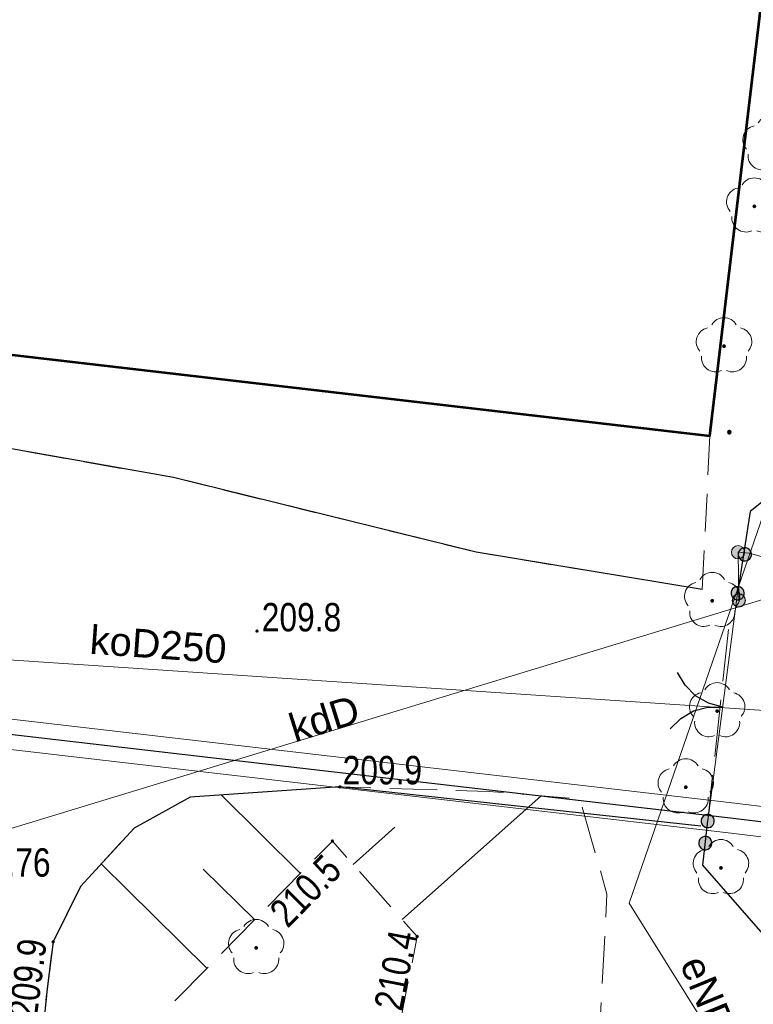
# Model space of a CAD drawing. Header units: metres. Extents: x 7419414 to 7419803, y 5549484 to 5549731.
# Tile 66 of 102: x 7419562 to 7419581, y 5549585 to 5549611. Entities that reach past the tile are written whole.
import ezdxf
from ezdxf.enums import TextEntityAlignment as Align

# ---------------------------------------------------------------- set-up
doc = ezdxf.new("R2010")
doc.units = ezdxf.units.M
doc.header["$MEASUREMENT"] = 0
doc.layers.get('0').update_dxf_attribs({"color": 250})
for name, color, linetype, lineweight in [('BUBZ01', 250, 'Continuous', 0), ('BUBZ01_1', 250, 'Continuous', 0), ('EGBU', 7, 'Continuous', 53), ('KTKR01', 18, 'Continuous', 30), ('KTOK04', 18, 'Continuous', 13), ('OBOP02_01', 96, 'Continuous', 13), ('OTKC', 7, 'Continuous', 13), ('OTKJ', 7, 'Continuous', 13), ('OTOB', 7, 'Continuous', 13), ('OTOO', 7, 'Continuous', 30), ('RTPW01', 250, 'Continuous', 0), ('RTPW02', 250, 'Continuous', 0), ('SUEP', 1, 'Continuous', 13), ('SUEP_O', 1, 'Continuous', 13), ('SUKP', 36, 'Continuous', 13), ('SUKP_O', 36, 'Continuous', 13), ('SULO', 7, 'Continuous', 30), ('SUWP', 5, 'Continuous', 13)]:
    doc.layers.add(name, color=color, linetype=linetype, lineweight=lineweight)
doc.styles.add('Arial', font='arial.ttf')

# ---------------------------------------------------------------- blocks, each defined once
blk = doc.blocks.new('OBOP02_01_1')
at = {"layer": 'OBOP02_01', "linetype": 'Continuous', "lineweight": 13}
h = blk.add_hatch(color=96, dxfattribs=at)
edge = h.paths.add_edge_path()
edge.add_arc((0, 0), 0.005, 0, 360)
at = {"layer": 'OBOP02_01', "color": 96, "linetype": 'Continuous', "lineweight": 13}
for centre, start, end in [((0, 0.0375), 30.1471, 149.8529), ((-0.0357, 0.0116), 102.1471, 221.8529), ((0.0357, 0.0116), 318.1471, 77.8529), ((-0.022, -0.0303), 174.1472, 293.8529), ((0.022, -0.0303), 246.1471, 5.8529)]:
    blk.add_arc(centre, 0.0375, start, end, dxfattribs=at)
blk = doc.blocks.new('RTPW01')
at = {"layer": 'RTPW01', "linetype": 'Continuous', "lineweight": 13}
h = blk.add_hatch(color=250, dxfattribs=at)
edge = h.paths.add_edge_path()
edge.add_arc((0, 0), 0.0045, 0, 360)
blk = doc.blocks.new('RTPW01_1')
at = {"layer": 'RTPW01', "linetype": 'Continuous', "lineweight": 13}
h = blk.add_hatch(color=250, dxfattribs=at)
edge = h.paths.add_edge_path()
edge.add_arc((0, 0), 0.0045, 0, 360)

msp = doc.modelspace()

# ---------------------------------------------------------------- hatches: boundary and pattern name
at = {"linetype": 'Continuous'}
for points in [[(7419580.83, 5549600.025), (7419580.818, 5549600.027), (7419580.808, 5549600.031), (7419580.798, 5549600.038), (7419580.791, 5549600.048), (7419580.787, 5549600.058), (7419580.785, 5549600.07), (7419580.787, 5549600.082), (7419580.791, 5549600.093), (7419580.798, 5549600.102), (7419580.808, 5549600.109), (7419580.818, 5549600.113), (7419580.83, 5549600.115), (7419580.842, 5549600.113), (7419580.853, 5549600.109), (7419580.862, 5549600.102), (7419580.869, 5549600.093), (7419580.873, 5549600.082), (7419580.875, 5549600.07), (7419580.873, 5549600.058), (7419580.869, 5549600.048), (7419580.862, 5549600.038), (7419580.853, 5549600.031), (7419580.842, 5549600.027)], [(7419581.254, 5549596.671), (7419581.208, 5549596.673), (7419581.165, 5549596.687), (7419581.126, 5549596.712), (7419581.096, 5549596.746), (7419581.075, 5549596.787), (7419581.066, 5549596.831), (7419581.068, 5549596.877), (7419581.082, 5549596.92), (7419581.107, 5549596.959), (7419581.141, 5549596.989), (7419581.182, 5549597.01), (7419581.226, 5549597.019), (7419581.272, 5549597.017), (7419581.315, 5549597.003), (7419581.354, 5549596.978), (7419581.384, 5549596.944), (7419581.405, 5549596.903), (7419581.414, 5549596.859), (7419581.412, 5549596.813), (7419581.398, 5549596.77), (7419581.373, 5549596.731), (7419581.339, 5549596.701), (7419581.298, 5549596.68)], [(7419581.254, 5549596.671), (7419581.208, 5549596.673), (7419581.165, 5549596.687), (7419581.126, 5549596.712), (7419581.096, 5549596.746), (7419581.075, 5549596.787), (7419581.066, 5549596.831), (7419581.068, 5549596.877), (7419581.082, 5549596.92), (7419581.107, 5549596.959), (7419581.141, 5549596.989), (7419581.182, 5549597.01), (7419581.226, 5549597.019), (7419581.272, 5549597.017), (7419581.315, 5549597.003), (7419581.354, 5549596.978), (7419581.384, 5549596.944), (7419581.405, 5549596.903), (7419581.414, 5549596.859), (7419581.412, 5549596.813), (7419581.398, 5549596.77), (7419581.373, 5549596.731), (7419581.339, 5549596.701), (7419581.298, 5549596.68)], [(7419581.064, 5549595.646), (7419581.018, 5549595.648), (7419580.975, 5549595.662), (7419580.936, 5549595.687), (7419580.906, 5549595.721), (7419580.885, 5549595.762), (7419580.876, 5549595.806), (7419580.878, 5549595.852), (7419580.892, 5549595.895), (7419580.917, 5549595.934), (7419580.951, 5549595.964), (7419580.992, 5549595.985), (7419581.036, 5549595.994), (7419581.082, 5549595.992), (7419581.125, 5549595.978), (7419581.164, 5549595.953), (7419581.194, 5549595.919), (7419581.215, 5549595.878), (7419581.224, 5549595.834), (7419581.222, 5549595.788), (7419581.208, 5549595.745), (7419581.183, 5549595.706), (7419581.149, 5549595.676), (7419581.108, 5549595.655)], [(7419580.241, 5549589.636), (7419580.196, 5549589.647), (7419580.156, 5549589.669), (7419580.123, 5549589.701), (7419580.1, 5549589.74), (7419580.087, 5549589.784), (7419580.086, 5549589.829), (7419580.097, 5549589.874), (7419580.119, 5549589.914), (7419580.151, 5549589.947), (7419580.19, 5549589.97), (7419580.234, 5549589.983), (7419580.279, 5549589.984), (7419580.324, 5549589.973), (7419580.364, 5549589.951), (7419580.397, 5549589.919), (7419580.42, 5549589.88), (7419580.433, 5549589.836), (7419580.434, 5549589.791), (7419580.423, 5549589.746), (7419580.401, 5549589.706), (7419580.369, 5549589.673), (7419580.33, 5549589.65), (7419580.286, 5549589.637)], [(7419580.176, 5549589.051), (7419580.131, 5549589.062), (7419580.091, 5549589.084), (7419580.058, 5549589.116), (7419580.035, 5549589.155), (7419580.022, 5549589.199), (7419580.021, 5549589.244), (7419580.032, 5549589.289), (7419580.054, 5549589.329), (7419580.086, 5549589.362), (7419580.125, 5549589.385), (7419580.169, 5549589.398), (7419580.214, 5549589.399), (7419580.259, 5549589.388), (7419580.299, 5549589.366), (7419580.332, 5549589.334), (7419580.355, 5549589.295), (7419580.368, 5549589.251), (7419580.369, 5549589.206), (7419580.358, 5549589.161), (7419580.336, 5549589.121), (7419580.304, 5549589.088), (7419580.265, 5549589.065), (7419580.221, 5549589.052)], [(7419580.176, 5549589.051), (7419580.131, 5549589.062), (7419580.091, 5549589.084), (7419580.058, 5549589.116), (7419580.035, 5549589.155), (7419580.022, 5549589.199), (7419580.021, 5549589.244), (7419580.032, 5549589.289), (7419580.054, 5549589.329), (7419580.086, 5549589.362), (7419580.125, 5549589.385), (7419580.169, 5549589.398), (7419580.214, 5549589.399), (7419580.259, 5549589.388), (7419580.299, 5549589.366), (7419580.332, 5549589.334), (7419580.355, 5549589.295), (7419580.368, 5549589.251), (7419580.369, 5549589.206), (7419580.358, 5549589.161), (7419580.336, 5549589.121), (7419580.304, 5549589.088), (7419580.265, 5549589.065), (7419580.221, 5549589.052)]]:
    msp.add_hatch(color=0, dxfattribs=at).paths.add_polyline_path(points)
at = {"layer": 'KTOK04', "linetype": 'Continuous', "lineweight": 13}
h = msp.add_hatch(color=250, dxfattribs=at)
edge = h.paths.add_edge_path()
edge.add_arc((7419581.06, 5549596.9), 0.175, 0, 360)
h = msp.add_hatch(color=250, dxfattribs=at)
edge = h.paths.add_edge_path()
edge.add_arc((7419581.08, 5549595.63), 0.17, 0, 360)

# ---------------------------------------------------------------- linework, layer by layer
at = {"color": 0, "linetype": 'Continuous', "flags": 128}
for points in [[(7419580.785, 5549600.07), (7419580.787, 5549600.058), (7419580.791, 5549600.048), (7419580.798, 5549600.038), (7419580.808, 5549600.031), (7419580.818, 5549600.027), (7419580.83, 5549600.025), (7419580.842, 5549600.027), (7419580.853, 5549600.031), (7419580.862, 5549600.038), (7419580.869, 5549600.048), (7419580.873, 5549600.058), (7419580.875, 5549600.07), (7419580.873, 5549600.082), (7419580.869, 5549600.093), (7419580.862, 5549600.102), (7419580.853, 5549600.109), (7419580.842, 5549600.113), (7419580.83, 5549600.115), (7419580.818, 5549600.113), (7419580.808, 5549600.109), (7419580.798, 5549600.102), (7419580.791, 5549600.093), (7419580.787, 5549600.082), (7419580.785, 5549600.07)], [(7419581.272, 5549597.017), (7419581.226, 5549597.019), (7419581.182, 5549597.01), (7419581.141, 5549596.989), (7419581.107, 5549596.959), (7419581.082, 5549596.92), (7419581.068, 5549596.877), (7419581.066, 5549596.831), (7419581.075, 5549596.787), (7419581.096, 5549596.746), (7419581.126, 5549596.712), (7419581.165, 5549596.687), (7419581.208, 5549596.673), (7419581.254, 5549596.671), (7419581.298, 5549596.68), (7419581.339, 5549596.701), (7419581.373, 5549596.731), (7419581.398, 5549596.77), (7419581.412, 5549596.813), (7419581.414, 5549596.859), (7419581.405, 5549596.903), (7419581.384, 5549596.944), (7419581.354, 5549596.978), (7419581.315, 5549597.003), (7419581.272, 5549597.017)], [(7419581.272, 5549597.017), (7419581.226, 5549597.019), (7419581.182, 5549597.01), (7419581.141, 5549596.989), (7419581.107, 5549596.959), (7419581.082, 5549596.92), (7419581.068, 5549596.877), (7419581.066, 5549596.831), (7419581.075, 5549596.787), (7419581.096, 5549596.746), (7419581.126, 5549596.712), (7419581.165, 5549596.687), (7419581.208, 5549596.673), (7419581.254, 5549596.671), (7419581.298, 5549596.68), (7419581.339, 5549596.701), (7419581.373, 5549596.731), (7419581.398, 5549596.77), (7419581.412, 5549596.813), (7419581.414, 5549596.859), (7419581.405, 5549596.903), (7419581.384, 5549596.944), (7419581.354, 5549596.978), (7419581.315, 5549597.003), (7419581.272, 5549597.017)], [(7419581.082, 5549595.992), (7419581.036, 5549595.994), (7419580.992, 5549595.985), (7419580.951, 5549595.964), (7419580.917, 5549595.934), (7419580.892, 5549595.895), (7419580.878, 5549595.852), (7419580.876, 5549595.806), (7419580.885, 5549595.762), (7419580.906, 5549595.721), (7419580.936, 5549595.687), (7419580.975, 5549595.662), (7419581.018, 5549595.648), (7419581.064, 5549595.646), (7419581.108, 5549595.655), (7419581.149, 5549595.676), (7419581.183, 5549595.706), (7419581.208, 5549595.745), (7419581.222, 5549595.788), (7419581.224, 5549595.834), (7419581.215, 5549595.878), (7419581.194, 5549595.919), (7419581.164, 5549595.953), (7419581.125, 5549595.978), (7419581.082, 5549595.992)], [(7419580.241, 5549589.636), (7419580.286, 5549589.637), (7419580.33, 5549589.65), (7419580.369, 5549589.673), (7419580.401, 5549589.706), (7419580.423, 5549589.746), (7419580.434, 5549589.791), (7419580.433, 5549589.836), (7419580.42, 5549589.88), (7419580.397, 5549589.919), (7419580.364, 5549589.951), (7419580.324, 5549589.973), (7419580.279, 5549589.984), (7419580.234, 5549589.983), (7419580.19, 5549589.97), (7419580.151, 5549589.947), (7419580.119, 5549589.914), (7419580.097, 5549589.874), (7419580.086, 5549589.829), (7419580.087, 5549589.784), (7419580.1, 5549589.74), (7419580.123, 5549589.701), (7419580.156, 5549589.669), (7419580.196, 5549589.647), (7419580.241, 5549589.636)], [(7419580.176, 5549589.051), (7419580.221, 5549589.052), (7419580.265, 5549589.065), (7419580.304, 5549589.088), (7419580.336, 5549589.121), (7419580.358, 5549589.161), (7419580.369, 5549589.206), (7419580.368, 5549589.251), (7419580.355, 5549589.295), (7419580.332, 5549589.334), (7419580.299, 5549589.366), (7419580.259, 5549589.388), (7419580.214, 5549589.399), (7419580.169, 5549589.398), (7419580.125, 5549589.385), (7419580.086, 5549589.362), (7419580.054, 5549589.329), (7419580.032, 5549589.289), (7419580.021, 5549589.244), (7419580.022, 5549589.199), (7419580.035, 5549589.155), (7419580.058, 5549589.116), (7419580.091, 5549589.084), (7419580.131, 5549589.062), (7419580.176, 5549589.051)], [(7419580.176, 5549589.051), (7419580.221, 5549589.052), (7419580.265, 5549589.065), (7419580.304, 5549589.088), (7419580.336, 5549589.121), (7419580.358, 5549589.161), (7419580.369, 5549589.206), (7419580.368, 5549589.251), (7419580.355, 5549589.295), (7419580.332, 5549589.334), (7419580.299, 5549589.366), (7419580.259, 5549589.388), (7419580.214, 5549589.399), (7419580.169, 5549589.398), (7419580.125, 5549589.385), (7419580.086, 5549589.362), (7419580.054, 5549589.329), (7419580.032, 5549589.289), (7419580.021, 5549589.244), (7419580.022, 5549589.199), (7419580.035, 5549589.155), (7419580.058, 5549589.116), (7419580.091, 5549589.084), (7419580.131, 5549589.062), (7419580.176, 5549589.051)]]:
    msp.add_lwpolyline(points, close=True, dxfattribs=at)
for points in [[(7419580.655, 5549592.815), (7419580.277, 5549592.916), (7419579.938, 5549593.112), (7419579.661, 5549593.389), (7419579.465, 5549593.728)], [(7419579.269, 5549592.241), (7419579.546, 5549592.518), (7419579.885, 5549592.713), (7419580.263, 5549592.815), (7419580.655, 5549592.815)]]:
    msp.add_lwpolyline(points, dxfattribs=at)
at = {"layer": 'BUBZ01', "color": 250, "linetype": 'Continuous', "lineweight": 13}
for p, q in [((7419567.871, 5549590.527), (7419566.624, 5549590.442)), ((7419569.617, 5549590.646), (7419568.37, 5549590.561)), ((7419573.114, 5549590.632), (7419571.865, 5549590.67)), ((7419576.606, 5549590.413), (7419575.36, 5549590.516)), ((7419577.287, 5549588.972), (7419576.942, 5549590.174)), ((7419564.758, 5549589.228), (7419563.911, 5549588.309)), ((7419568.649, 5549587.556), (7419569.527, 5549588.446)), ((7419571.066, 5549588.474), (7419571.897, 5549587.54)), ((7419563.616, 5549587.911), (7419563.064, 5549586.789)), ((7419567.421, 5549586.31), (7419568.298, 5549587.2)), ((7419577.473, 5549585.52), (7419577.54, 5549586.768)), ((7419566.192, 5549585.064), (7419567.069, 5549585.954)), ((7419572.356, 5549585.576), (7419572.114, 5549584.35))]:
    msp.add_line(p, q, dxfattribs=at)
at = {"layer": 'BUBZ01', "color": 250, "linetype": 'Continuous', "lineweight": 13, "flags": 128}
for points in [[(7419571.365, 5549590.685), (7419570.55, 5549590.71), (7419570.116, 5549590.68)], [(7419574.862, 5549590.557), (7419574.47, 5549590.59), (7419573.614, 5549590.616)], [(7419566.184, 5549590.209), (7419565.12, 5549589.62), (7419565.097, 5549589.595)], [(7419569.878, 5549588.802), (7419570.35, 5549589.28), (7419570.734, 5549588.848)], [(7419577.567, 5549587.267), (7419577.6, 5549587.88), (7419577.425, 5549588.492)], [(7419572.229, 5549587.166), (7419572.59, 5549586.76), (7419572.453, 5549586.067)], [(7419562.94, 5549586.312), (7419562.82, 5549585.38), (7419562.788, 5549585.071)], [(7419577.372, 5549583.774), (7419577.38, 5549583.79), (7419577.446, 5549585.02)]]:
    msp.add_lwpolyline(points, dxfattribs=at)
at = {"layer": 'BUBZ01_1', "color": 250, "linetype": 'Continuous', "lineweight": 13}
for p, q in [((7419567.412, 5549590.496), (7419569.509, 5549588.427)), ((7419575.866, 5549590.474), (7419572.192, 5549587.208)), ((7419572.004, 5549589.648), (7419570.898, 5549588.664)), ((7419564.248, 5549588.675), (7419567.039, 5549585.923)), ((7419566.943, 5549588.54), (7419568.3, 5549587.202))]:
    msp.add_line(p, q, dxfattribs=at)
at = {"layer": 'EGBU', "color": 250, "linetype": 'Continuous', "lineweight": 53, "flags": 128}
msp.add_lwpolyline([(7419582.49, 5549618.24), (7419496.22, 5549628.11), (7419494.07, 5549609.98), (7419580.32, 5549599.97), (7419582.49, 5549618.24)], close=True, dxfattribs=at)
at = {"layer": 'KTKR01', "color": 250, "linetype": 'Continuous', "lineweight": 30, "flags": 128}
for points in [[(7419580.11, 5549595.92), (7419574.15, 5549596.9), (7419566.16, 5549598.87), (7419556.5, 5549600.58), (7419546.32, 5549601.76), (7419538.45, 5549602.65), (7419516.11, 5549605.2), (7419502.67, 5549606.74), (7419495.51, 5549607.57), (7419494.31, 5549608.24), (7419492.6, 5549610.38), (7419492.27, 5549612.49), (7419492.93, 5549618.59), (7419494.02, 5549628.14), (7419494.726, 5549628.177)], [(7419580.08, 5549589.67), (7419570.55, 5549590.71), (7419566.6, 5549590.44), (7419565.12, 5549589.62), (7419563.7, 5549588.08), (7419562.98, 5549586.62), (7419562.82, 5549585.38), (7419562.25, 5549579.81), (7419561.24, 5549569.27), (7419559.64, 5549555.56), (7419550.4, 5549556.59), (7419539.95, 5549557.8), (7419531.54, 5549558.8), (7419523.07, 5549559.87), (7419511.76, 5549561.07), (7419501.08, 5549562.21)]]:
    msp.add_lwpolyline(points, dxfattribs=at)
at = {"layer": 'KTOK04', "color": 250, "linetype": 'Continuous', "lineweight": 13}
msp.add_line((7419581.06, 5549596.9), (7419581.08, 5549595.63), dxfattribs=at)
for centre, radius in [((7419581.06, 5549596.9), 0.175), ((7419581.08, 5549595.63), 0.175), ((7419581.08, 5549595.63), 0.17)]:
    msp.add_circle(centre, radius, dxfattribs=at)
msp.add_arc((7419581.084, 5549595.4), 1.5, 30.9022, 90.9022, dxfattribs=at)
at = {"layer": 'OTKC', "color": 250, "linetype": 'Continuous', "lineweight": 13}
for p, q in [((7419561.283, 5549602.179), (7419562.277, 5549602.064)), ((7419562.773, 5549602.006), (7419563.767, 5549601.891)), ((7419564.263, 5549601.834), (7419565.257, 5549601.718)), ((7419565.753, 5549601.661), (7419566.747, 5549601.545)), ((7419567.243, 5549601.488), (7419568.237, 5549601.372)), ((7419568.733, 5549601.315), (7419569.727, 5549601.199)), ((7419570.223, 5549601.142), (7419571.217, 5549601.027)), ((7419571.713, 5549600.969), (7419572.707, 5549600.854)), ((7419573.203, 5549600.796), (7419574.197, 5549600.681)), ((7419574.693, 5549600.623), (7419575.687, 5549600.508)), ((7419576.183, 5549600.45), (7419577.177, 5549600.335)), ((7419577.673, 5549600.277), (7419578.667, 5549600.162)), ((7419579.163, 5549600.104), (7419580.32, 5549599.97)), ((7419580.32, 5549599.97), (7419580.267, 5549598.944)), ((7419563.299, 5549599.376), (7419562.315, 5549599.551)), ((7419564.776, 5549599.115), (7419563.792, 5549599.289)), ((7419566.16, 5549598.87), (7419565.269, 5549599.028)), ((7419566.999, 5549598.663), (7419566.16, 5549598.87)), ((7419568.456, 5549598.304), (7419567.485, 5549598.543)), ((7419580.241, 5549598.444), (7419580.189, 5549597.446)), ((7419569.912, 5549597.945), (7419568.941, 5549598.184)), ((7419571.369, 5549597.586), (7419570.398, 5549597.825)), ((7419572.825, 5549597.227), (7419571.854, 5549597.466)), ((7419574.15, 5549596.9), (7419573.311, 5549597.107)), ((7419574.663, 5549596.816), (7419574.15, 5549596.9)), ((7419580.163, 5549596.946), (7419580.11, 5549595.92)), ((7419576.143, 5549596.572), (7419575.157, 5549596.735)), ((7419577.623, 5549596.329), (7419576.637, 5549596.491)), ((7419579.103, 5549596.085), (7419578.117, 5549596.248)), ((7419580.11, 5549595.92), (7419579.597, 5549596.004))]:
    msp.add_line(p, q, dxfattribs=at)
at = {"layer": 'OTKJ', "color": 250, "linetype": 'Continuous', "lineweight": 13}
for p, q in [((7419580.81, 5549594.86), (7419580.661, 5549593.499)), ((7419580.607, 5549593.002), (7419580.444, 5549591.511)), ((7419580.389, 5549591.014), (7419580.241, 5549589.652))]:
    msp.add_line(p, q, dxfattribs=at)
at = {"layer": 'OTOB', "color": 250, "linetype": 'Continuous', "lineweight": 13}
msp.add_line((7419581.05, 5549595.82), (7419580.26, 5549589.81), dxfattribs=at)
at = {"layer": 'OTOO', "color": 250, "linetype": 'Continuous', "lineweight": 30, "flags": 128}
for points in [[(7419586.02, 5549601.36), (7419583.31, 5549599.51), (7419581.38, 5549597.98), (7419581.05, 5549595.82)], [(7419583.94, 5549584.29), (7419580.13, 5549588.64), (7419580.26, 5549589.81)]]:
    msp.add_lwpolyline(points, dxfattribs=at)
at = {"layer": 'SUEP', "color": 1, "linetype": 'Continuous', "lineweight": 13, "flags": 128}
msp.add_lwpolyline([(7419582.74, 5549580.35), (7419578.19, 5549587.64), (7419582.5, 5549600.12), (7419585.08, 5549617.71), (7419580.66, 5549625.73), (7419577.85, 5549629.57), (7419572.8, 5549635.4), (7419565.07, 5549638.29), (7419559.22, 5549639.88), (7419509.84, 5549633.42), (7419497.38, 5549630.51)], dxfattribs=at)
at = {"layer": 'SUKP', "color": 36, "linetype": 'Continuous', "lineweight": 13, "flags": 128}
for points in [[(7419559.57, 5549588.92), (7419581.83, 5549595.69), (7419582.27, 5549595.69)], [(7419555.52, 5549594.88), (7419557.21, 5549594.37), (7419582.67, 5549592.66), (7419582.91, 5549592.39)]]:
    msp.add_lwpolyline(points, dxfattribs=at)
at = {"layer": 'SULO', "color": 250, "linetype": 'Continuous', "lineweight": 30, "flags": 128}
msp.add_lwpolyline([(7419431.258, 5549608.111), (7419440.37, 5549607.35), (7419450.47, 5549605.9), (7419462.07, 5549603.69), (7419474.48, 5549602.45), (7419519.42, 5549597.21), (7419544.93, 5549594.06), (7419580.78, 5549589.9), (7419596.52, 5549588), (7419614.53, 5549586.086)], dxfattribs=at)
at = {"layer": 'SUWP', "color": 5, "linetype": 'Continuous', "lineweight": 13, "flags": 128}
for points in [[(7419614.576, 5549586.484), (7419596.565, 5549588.397), (7419580.827, 5549590.297), (7419544.978, 5549594.457), (7419519.468, 5549597.607), (7419474.523, 5549602.848), (7419462.127, 5549604.086), (7419450.545, 5549606.293)], [(7419614.483, 5549585.689), (7419596.475, 5549587.603), (7419580.733, 5549589.503), (7419544.882, 5549593.663), (7419519.372, 5549596.813), (7419474.437, 5549602.052), (7419462.013, 5549603.294), (7419450.395, 5549605.507)]]:
    msp.add_lwpolyline(points, dxfattribs=at)

# ---------------------------------------------------------------- block references
at = {"layer": 'OBOP02_01', "color": 96, "linetype": 'Continuous', "lineweight": 13, "xscale": 10, "yscale": 10, "zscale": 10}
for p in [(7419581.92, 5549607.67), (7419581.49, 5549606.03), (7419580.69, 5549602.34), (7419580.38, 5549595.62), (7419580.51, 5549592.71), (7419579.68, 5549590.7), (7419580.61, 5549588.57), (7419568.34, 5549586.46)]:
    msp.add_blockref('OBOP02_01_1', p, dxfattribs=at)
at = {"layer": 'RTPW01', "color": 250, "linetype": 'Continuous', "lineweight": 13, "xscale": 10, "yscale": 10, "zscale": 10}
for name, p in [('RTPW01', (7419568.36, 5549594.82)), ('RTPW01_1', (7419570.55, 5549590.71)), ('RTPW01', (7419570.35, 5549589.28)), ('RTPW01', (7419562.98, 5549586.62)), ('RTPW01', (7419572.59, 5549586.76))]:
    msp.add_blockref(name, p, dxfattribs=at)

# ---------------------------------------------------------------- texts
at = {"layer": 'RTPW01', "color": 250, "linetype": 'Continuous', "lineweight": 13, "style": 'Arial', "width": 0.8}
for s, p in [('209.8', (7419568.487, 5549594.812)), ('209.9', (7419570.622, 5549590.776))]:
    msp.add_text(s, height=0.75, dxfattribs=at).set_placement(p)
for s, rotation, p in [('210.5', 45.396, (7419569.17, 5549586.96)), ('209.9', 82.6476, (7419562.543, 5549584.563)), ('210.4', 78.8182, (7419572.182, 5549584.768))]:
    msp.add_text(s, height=0.75, rotation=rotation, dxfattribs=at).set_placement(p)
at = {"layer": 'RTPW02', "color": 250, "linetype": 'Continuous', "lineweight": 13, "style": 'Arial', "width": 0.8}
msp.add_text('209.76', height=0.75, dxfattribs=at).set_placement((7419560.348, 5549588.339))
at = {"layer": 'SUEP_O', "color": 1, "linetype": 'Continuous', "lineweight": 0, "style": 'Arial'}
msp.add_text('eND', height=0.75, rotation=292.397, dxfattribs=at).set_placement((7419579.516, 5549586.046))
at = {"layer": 'SUKP_O', "color": 36, "linetype": 'Continuous', "lineweight": 0, "style": 'Arial'}
msp.add_text('koD250', height=0.75, rotation=355.901, dxfattribs=at).set_placement((7419563.927, 5549594.225))
msp.add_text('kdD', height=0.75, rotation=17.422, dxfattribs=at).set_placement((7419570.248, 5549592.154), align=Align.CENTER)

doc.saveas('drawing.dxf')
